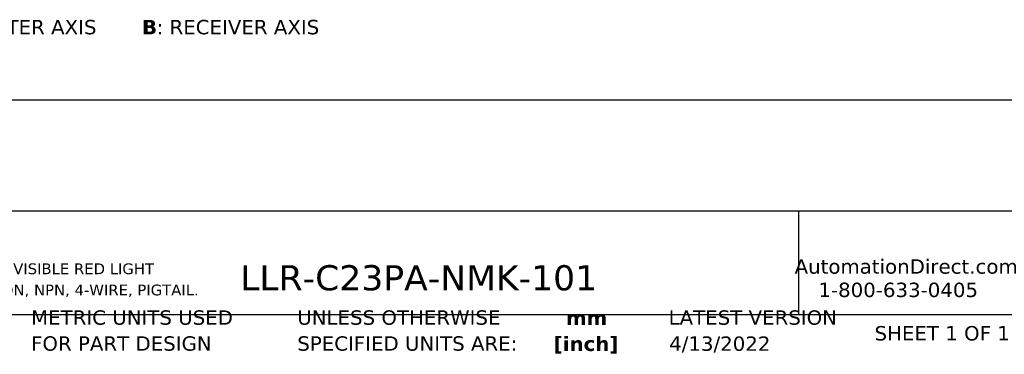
# Model space of a CAD drawing. Header units: millimetres. Extents: x 7 to 546, y 7 to 419.
# Tile 2 of 6: x 127 to 272, y 7 to 56. Entities that reach past the tile are written whole.
import ezdxf

# ---------------------------------------------------------------- set-up
doc = ezdxf.new("R2010")
doc.units = ezdxf.units.MM
doc.linetypes.add('SLD-Solid', pattern=[0])
doc.layers.add('TEXT', color=140, linetype='SLD-Solid', lineweight=25)
doc.styles.add('SLDTEXTSTYLE0', font='VERDANAB.TTF')
doc.styles.add('SLDTEXTSTYLE1', font='VERDANA.TTF')

# ---------------------------------------------------------------- blocks, each defined once
blk = doc.blocks.new('SW_NOTE_0')
at = {"layer": 'TEXT', "color": 0, "attachment_point": 1}
for s, insert, char_height, style in [('A', (0, 2.69), 2.12, 'SLDTEXTSTYLE0'), (': EMITTER AXIS      ', (2.19, 2.69), 2.1167, 'SLDTEXTSTYLE1'), ('B', (30.97, 2.69), 2.12, 'SLDTEXTSTYLE0'), (': RECEIVER AXIS', (33.12, 2.69), 2.1167, 'SLDTEXTSTYLE1')]:
    blk.add_mtext(s, dxfattribs=dict(at, insert=insert, char_height=char_height, style=style))
blk = doc.blocks.new('SW_NOTE_0_1')
at = {"layer": 'TEXT', "color": 0, "char_height": 1.5875, "attachment_point": 1, "style": 'SLDTEXTSTYLE1'}
for s, insert in [('CONTRINEX PHOTOELECTRIC SENSOR, RECTANGULAR, ABS PLASTIC HOUSING, THROUGH-BEAM RECEIVER, VISIBLE RED LIGHT ', (0, 2.02)), ('EMISSION, 25M SENSING DISTANCE, 10-30 VDC OPERATING VOLTAGE, COMPLEMENTARY LIGHT-ON/DARK-ON, NPN, 4-WIRE, PIGTAIL.', (0, -1.1))]:
    blk.add_mtext(s, dxfattribs=dict(at, insert=insert))
blk = doc.blocks.new('SW_NOTE_0_2')
at = {"layer": 'TEXT', "color": 0, "char_height": 2.117, "attachment_point": 2, "style": 'SLDTEXTSTYLE0'}
for s, insert in [('mm', (2.84, 2.69)), ('[inch]', (2.76, -1.13))]:
    blk.add_mtext(s, dxfattribs=dict(at, insert=insert))
blk = doc.blocks.new('SW_NOTE_0_3')
at = {"layer": 'TEXT', "color": 0, "char_height": 2.1167, "attachment_point": 1, "style": 'SLDTEXTSTYLE1'}
for s, insert in [('UNLESS OTHERWISE ', (0, 2.69)), ('SPECIFIED UNITS ARE:', (0, -1.13))]:
    blk.add_mtext(s, dxfattribs=dict(at, insert=insert))
blk = doc.blocks.new('SW_NOTE_0_7')
at = {"layer": 'TEXT', "color": 0, "char_height": 2.1167, "attachment_point": 1, "style": 'SLDTEXTSTYLE1'}
for s, insert in [('METRIC UNITS USED ', (0, 2.69)), ('FOR PART DESIGN', (0, -1.13))]:
    blk.add_mtext(s, dxfattribs=dict(at, insert=insert))

msp = doc.modelspace()

# ---------------------------------------------------------------- linework, layer by layer
at = {"layer": 'TEXT'}
for p, q in [((546.1, 44.252), (12.7, 44.252)), ((546.1, 27.94), (12.7, 27.94)), ((241.293, 27.94), (241.293, 12.7)), ((12.7, 12.7), (546.1, 12.7))]:
    msp.add_line(p, q, dxfattribs=at)

# ---------------------------------------------------------------- block references
for name, p in [('SW_NOTE_0', (113.811, 53.385)), ('SW_NOTE_0_1', (7.966, 18.217)), ('SW_NOTE_0_7', (128.478, 10.635)), ('SW_NOTE_0_3', (167.608, 10.635)), ('SW_NOTE_0_2', (207.286, 10.592))]:
    msp.add_blockref(name, p, dxfattribs=at)

# ---------------------------------------------------------------- texts
at = {"layer": 'TEXT', "style": 'SLDTEXTSTYLE1'}
for s, insert, char_height, attachment_point in [('AutomationDirect.com', (240.695, 20.836), 2.11667, 1), ('LLR-C23PA-NMK-101', (159.208, 19.973), 3.70417, 1), ('1-800-633-0405', (244.192, 17.397), 2.11667, 1), ('LATEST VERSION', (234.552, 13.324), 2.11667, 2), ('SHEET 1 OF 1', (252.441, 11.011), 2.11667, 1), ('4/13/2022', (229.701, 9.484), 2.1167, 2)]:
    msp.add_mtext(s, dxfattribs=dict(at, insert=insert, char_height=char_height, attachment_point=attachment_point))

doc.saveas('drawing.dxf')
